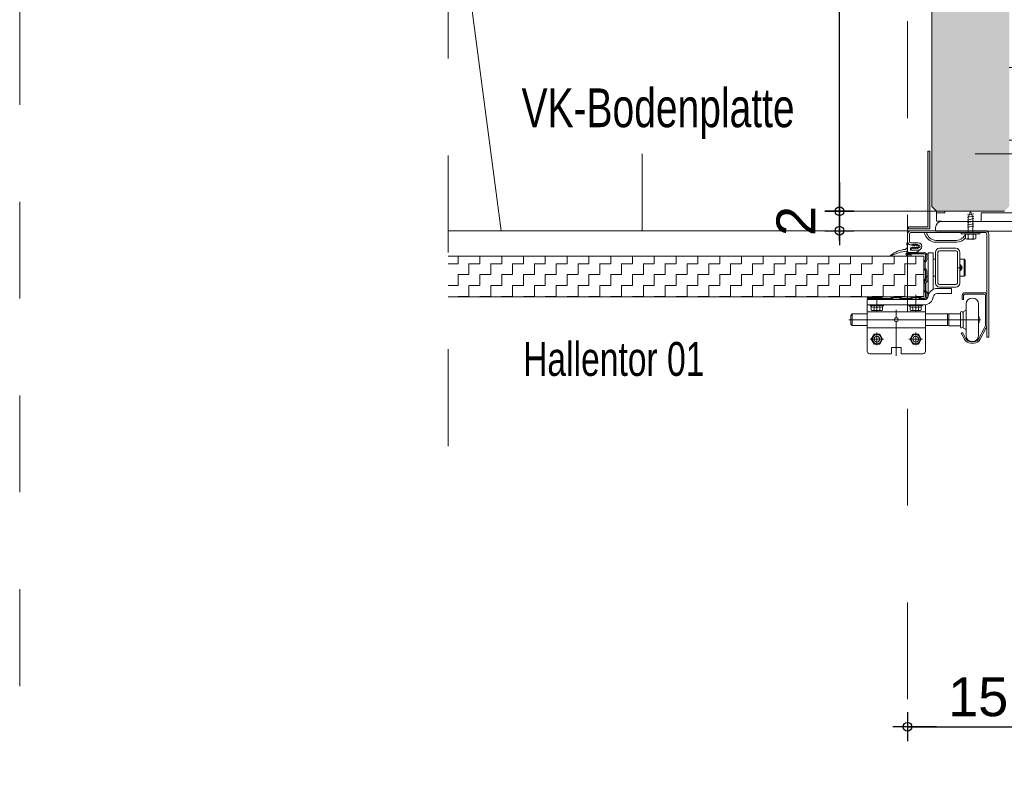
# Model space of a CAD drawing. Header units: metres. Extents: x 1333.9 to 1416.6, y -82.7 to -2.5.
# Tile 101 of 160: x 1409.8 to 1410.8, y -77.1 to -76.3. Entities that reach past the tile are written whole.
import ezdxf

# ---------------------------------------------------------------- set-up
doc = ezdxf.new("R2010")
doc.units = ezdxf.units.M
doc.header["$PDMODE"] = 65
for name, pattern in [('AUSGEZOGEN', [0]), ('GETRENNT2_S10', [0.225, 0.1, -0.05, 0, -0.025, 0, -0.05]), ('PUNKT2_S9', [0.0015, 0, -0.0015]), ('STRICHLINIE2_S3', [0.055, 0.04, -0.015]), ('STRICHLINIE_S4', [0.08, 0.06, -0.02])]:
    doc.linetypes.add(name, pattern=pattern)
for name, color, linetype in [('XR$9$_40732', 7, 'Continuous'), ('XR$9$_40733', 7, 'Continuous'), ('XR$9$_42143', 7, 'Continuous'), ('XR$9$_42154', 7, 'Continuous')]:
    doc.layers.add(name, color=color, linetype=linetype)
for name, color, linetype, lineweight in [('XR$9$Fenster', 3, 'AUSGEZOGEN', 18), ('XR$9$Maßlinie 1_50', 7, 'AUSGEZOGEN', 25), ('XR$9$Muster', 4, 'AUSGEZOGEN', 13), ('XR$9$Möblierung', 4, 'AUSGEZOGEN', 13), ('XR$9$SNL_D_BD_FL_250', 7, 'AUSGEZOGEN', 18), ('XR$9$Text 1_100', 3, 'AUSGEZOGEN', 18), ('XR$9$Wand', 1, 'AUSGEZOGEN', 50), ('XR$9$Wand Mauerwerk tr', 42, 'AUSGEZOGEN', 18)]:
    doc.layers.add(name, color=color, linetype=linetype, lineweight=lineweight)
doc.styles.add('ARIAL', font='arial.ttf')
doc.dimstyles.new('DIMSTYLE_14', dxfattribs={"dimtxt": 0.04, "dimasz": 0.03, "dimexe": 0, "dimexo": 1e-06, "dimgap": 0.02, "dimtad": 2, "dimdec": 1, "dimlfac": 100, "dimrnd": 0.5, "dimzin": 4, "dimdsep": 46, "dimtxsty": 'ARIAL', "dimblk1": 'ALL_ML_KREIS', "dimblk2": 'ALL_ML_KREIS', "dimsah": 1, "dimcen": 0, "dimse1": 1, "dimse2": 1, "dimclrd": 7, "dimclre": 7, "dimclrt": 7, "dimadec": 0, "dimazin": 0, "dimtfac": 1, "dimtdec": 0, "dimtix": 1, "dimtmove": 2, "dimatfit": 3, "dimfxl": 0, "dimtvp": 1.2, "dimtzin": 0, "dimlwd": 0, "dimlwe": 25, "dimarcsym": 0})
doc.dimstyles.new('DIMSTYLE_15', dxfattribs={"dimtxt": 0.04, "dimasz": 0.03, "dimexe": 0, "dimexo": 1e-06, "dimgap": 0.02, "dimtad": 2, "dimdec": 1, "dimlfac": 100, "dimrnd": 0.5, "dimzin": 4, "dimdsep": 46, "dimtxsty": 'ARIAL', "dimblk1": 'ALL_ML_KREIS', "dimblk2": 'ALL_ML_KREIS', "dimsah": 1, "dimcen": 0, "dimse1": 1, "dimse2": 1, "dimclrd": 7, "dimclre": 7, "dimclrt": 7, "dimadec": 0, "dimazin": 0, "dimtfac": 1, "dimtdec": 0, "dimtix": 1, "dimtmove": 2, "dimatfit": 3, "dimfxl": 0, "dimtzin": 0, "dimlwd": 0, "dimlwe": 25, "dimarcsym": 0})
doc.dimstyles.new('DIMSTYLE_22', dxfattribs={"dimtxt": 0.04, "dimasz": 0.03, "dimexe": 0, "dimexo": 1e-06, "dimgap": 0.02, "dimtad": 2, "dimdec": 0, "dimlfac": 100, "dimrnd": 0.5, "dimzin": 12, "dimdsep": 46, "dimtxsty": 'ARIAL', "dimblk1": 'ALL_ML_KREIS', "dimblk2": 'ALL_ML_KREIS', "dimsah": 1, "dimcen": 0, "dimse1": 1, "dimse2": 1, "dimclrd": 7, "dimclre": 7, "dimclrt": 7, "dimadec": 0, "dimazin": 0, "dimtfac": 1, "dimtdec": 0, "dimtix": 1, "dimtmove": 2, "dimatfit": 3, "dimfxl": 0, "dimtzin": 0, "dimlwd": 0, "dimlwe": 25, "dimarcsym": 0})

# ---------------------------------------------------------------- blocks, each defined once
blk = doc.blocks.new('COMPLEXOBJECT_18')
at = {"layer": 'XR$9$_40732', "color": 3, "linetype": 'AUSGEZOGEN', "lineweight": 13, "transparency": 33554687}
for p, q in [((1410.8128, -76.5334), (1410.8128, -76.4429)), ((1410.8193, -76.4364), (1410.8228, -76.4364)), ((1410.8228, -76.4364), (1410.8228, -76.5564)), ((1410.7028, -76.5564), (1410.7028, -76.5529)), ((1410.7093, -76.5464), (1410.7998, -76.5464)), ((1410.8228, -76.5564), (1410.7028, -76.5564)), ((1410.7533, -76.5564), (1410.7338, -76.5564))]:
    blk.add_line(p, q, dxfattribs=at)
for centre, radius, start, end in [((1410.8193, -76.4429), 0.0065, 90, 180), ((1410.7998, -76.5334), 0.013, 270, 0), ((1410.7093, -76.5529), 0.0065, 90, 180)]:
    blk.add_arc(centre, radius, start, end, dxfattribs=at)
blk = doc.blocks.new('ALL_ML_KREIS')
at = {"color": 0, "linetype": 'ByBlock', "lineweight": -2}
for p, q in [((0, -0.5), (0, 0.5)), ((-1, 0), (0.5, 0))]:
    blk.add_line(p, q, dxfattribs=at)
blk.add_circle((0, 0), 0.15, dxfattribs=at)
blk = doc.blocks.new('*D393')
at = {"layer": 'DEFPOINTS', "color": 7, "linetype": 'AUSGEZOGEN', "lineweight": 25, "transparency": 33554687}
for p in [(1410.6738, -76.5269), (1410.8238, -76.5564), (1410.6738, -77.068)]:
    blk.add_point(p, dxfattribs=at)
at = {"layer": 'XR$9$Maßlinie 1_50', "color": 7, "linetype": 'AUSGEZOGEN', "lineweight": -2, "transparency": 33554687}
blk.add_line((1410.6738, -77.068), (1410.8238, -77.068), dxfattribs=at)
at = {"layer": 'XR$9$Maßlinie 1_50', "color": 7, "linetype": 'AUSGEZOGEN', "lineweight": 25, "transparency": 33554687, "xscale": 0.03, "yscale": 0.03, "zscale": 0.03, "rotation": 180}
blk.add_blockref('ALL_ML_KREIS', (1410.6738, -77.068), dxfattribs=at)
at = {"layer": 'XR$9$Maßlinie 1_50', "color": 7, "linetype": 'AUSGEZOGEN', "lineweight": 25, "transparency": 33554687, "xscale": 0.03, "yscale": 0.03, "zscale": 0.03}
blk.add_blockref('ALL_ML_KREIS', (1410.8238, -77.068), dxfattribs=at)
at = {"layer": 'XR$9$Maßlinie 1_50', "color": 7, "linetype": 'AUSGEZOGEN', "lineweight": 25, "transparency": 33554687, "insert": (1410.7468, -77.0374), "char_height": 0.04, "width": 0.08, "attachment_point": 5, "style": 'ARIAL'}
blk.add_mtext('\\A1;{15}', dxfattribs=at)
blk = doc.blocks.new('*D394')
at = {"layer": 'DEFPOINTS', "color": 7, "linetype": 'AUSGEZOGEN', "lineweight": 25, "transparency": 33554687}
for p in [(1410.7603, -76.5359), (1410.6036, -76.5559), (1410.7679, -76.5559)]:
    blk.add_point(p, dxfattribs=at)
at = {"layer": 'XR$9$Maßlinie 1_50', "color": 7, "linetype": 'AUSGEZOGEN', "lineweight": -2, "transparency": 33554687}
blk.add_line((1410.6036, -76.5559), (1410.6036, -76.5359), dxfattribs=at)
at = {"layer": 'XR$9$Maßlinie 1_50', "color": 7, "linetype": 'AUSGEZOGEN', "lineweight": 25, "transparency": 33554687, "xscale": 0.03, "yscale": 0.03, "zscale": 0.03}
for p, rotation in [((1410.6036, -76.5359), 90), ((1410.6036, -76.5559), 270)]:
    blk.add_blockref('ALL_ML_KREIS', p, dxfattribs=dict(at, rotation=rotation))
at = {"layer": 'XR$9$Maßlinie 1_50', "color": 7, "linetype": 'AUSGEZOGEN', "lineweight": 25, "transparency": 33554687, "insert": (1410.5586, -76.5459), "char_height": 0.04, "width": 0.12, "attachment_point": 5, "rotation": 90, "style": 'ARIAL'}
blk.add_mtext('\\A1;{\\A1;{2\\H0.026400;\\S^ ;}}', dxfattribs=at)
blk = doc.blocks.new('*D395')
at = {"layer": 'DEFPOINTS', "color": 7, "linetype": 'AUSGEZOGEN', "lineweight": 25, "transparency": 33554687}
for p in [(1410.7554, -76.0064), (1410.6036, -76.5359), (1410.7603, -76.5359)]:
    blk.add_point(p, dxfattribs=at)
at = {"layer": 'XR$9$Maßlinie 1_50', "color": 7, "linetype": 'AUSGEZOGEN', "lineweight": -2, "transparency": 33554687}
blk.add_line((1410.6036, -76.5359), (1410.6036, -76.0064), dxfattribs=at)
at = {"layer": 'XR$9$Maßlinie 1_50', "color": 7, "linetype": 'AUSGEZOGEN', "lineweight": 25, "transparency": 33554687, "xscale": 0.03, "yscale": 0.03, "zscale": 0.03}
for p, rotation in [((1410.6036, -76.0064), 90), ((1410.6036, -76.5359), 270)]:
    blk.add_blockref('ALL_ML_KREIS', p, dxfattribs=dict(at, rotation=rotation))
at = {"layer": 'XR$9$Maßlinie 1_50', "color": 7, "linetype": 'AUSGEZOGEN', "lineweight": 25, "transparency": 33554687, "insert": (1410.5729, -76.2729), "char_height": 0.04, "width": 0.16, "attachment_point": 5, "rotation": 90, "style": 'ARIAL'}
blk.add_mtext('\\A1;{\\A1;{53\\H0.026400;\\S^ ;}}', dxfattribs=at)

msp = doc.modelspace()

# ---------------------------------------------------------------- hatches: boundary and pattern name
at = {"layer": 'XR$9$Fenster', "linetype": 'AUSGEZOGEN', "lineweight": 13, "transparency": 33554687}
msp.add_hatch(color=253, dxfattribs=at).paths.add_polyline_path([(1410.6968, -76.5539), (1410.6748, -76.5539), (1410.6748, -76.5519), (1410.6948, -76.5519), (1410.6948, -76.4739), (1410.6968, -76.4739)], flags=16)
at = {"layer": 'XR$9$Muster', "linetype": 'AUSGEZOGEN', "lineweight": 13, "transparency": 33554687}
h = msp.add_hatch(dxfattribs=at)
h.set_pattern_fill('MUSTER', color=4, scale=0.0375, angle=90, style=0, pattern_type=2)
h.set_pattern_definition([(90, (-0.075, 0.075), (-0.0375, 0.0375), [0.0375, -0.0375]), (180, (-0.075, 0.075), (-0.0375, -0.0375), [0.0375, -0.0375])])
h.paths.add_polyline_path([(1410.7788, -76.0864), (1410.7788, -76.5309), (1410.7738, -76.5359), (1410.7038, -76.5359), (1410.7038, -76.5459), (1410.7414, -76.5459), (1410.7414, -76.5461), (1410.7402, -76.5464), (1410.7998, -76.5464), (1410.801, -76.5463), (1410.8023, -76.5461), (1410.8033, -76.5459), (1410.8033, -76.5459), (1410.8033, -76.5459), (1410.8035, -76.5458), (1410.8047, -76.5454), (1410.8059, -76.5448), (1410.807, -76.5442), (1410.808, -76.5434), (1410.8089, -76.5426), (1410.8098, -76.5416), (1410.8106, -76.5406), (1410.8112, -76.5395), (1410.8118, -76.5383), (1410.8122, -76.5371), (1410.8125, -76.5359), (1410.8127, -76.5346), (1410.8128, -76.5334), (1410.8128, -76.4429), (1410.8129, -76.4416), (1410.8132, -76.4404), (1410.8138, -76.4393), (1410.8147, -76.4383), (1410.8156, -76.4375), (1410.8168, -76.4369), (1410.818, -76.4365), (1410.8193, -76.4364), (1410.8238, -76.4364), (1410.8238, -76.1564), (1411.6088, -76.1564), (1411.6088, -76.0864)], flags=0)
h = msp.add_hatch(dxfattribs=at)
h.set_pattern_fill('MUSTER', color=4, scale=0.01125, angle=90, style=0, pattern_type=2)
h.set_pattern_definition([(90, (-0.0225, 0.0225), (-0.01125, 0.01125), [0.01125, -0.01125]), (180, (-0.0225, 0.0225), (-0.01125, -0.01125), [0.01125, -0.01125])])
h.paths.add_polyline_path([(1410.6908, -76.6241), (1410.6908, -76.5821), (1410.1998, -76.5821), (1410.1998, -76.6241)], flags=0)
at = {"layer": 'XR$9$Möblierung', "linetype": 'AUSGEZOGEN', "lineweight": 13, "transparency": 33554687}
msp.add_hatch(color=253, dxfattribs=at).paths.add_polyline_path([(1411.6638, -76.0064), (1410.7038, -76.0064), (1410.6998, -76.0104), (1410.6998, -76.0168), (1410.6988, -76.1564), (1410.6988, -76.5309), (1410.7038, -76.5359), (1410.7738, -76.5359), (1410.7788, -76.5309), (1410.7788, -76.0864), (1411.6088, -76.0864), (1411.6088, -76.1564), (1411.6638, -76.1564), (1411.6688, -76.1514), (1411.6688, -76.0114)])

# ---------------------------------------------------------------- linework, layer by layer
at = {"color": 7, "linetype": 'AUSGEZOGEN', "lineweight": 13, "transparency": 33554687}
for p, q in [((1410.7422, -76.5385), (1410.7357, -76.5395)), ((1410.7422, -76.5409), (1410.7357, -76.542)), ((1410.7422, -76.5434), (1410.7357, -76.5449)), ((1410.7422, -76.5459), (1410.7357, -76.5474)), ((1410.7422, -76.5488), (1410.7357, -76.5499)), ((1410.7422, -76.5513), (1410.7357, -76.5523)), ((1410.7293, -76.5579), (1410.7293, -76.5593)), ((1410.7486, -76.5579), (1410.7293, -76.5579)), ((1410.7351, -76.5596), (1410.7293, -76.5593)), ((1410.7486, -76.5593), (1410.7293, -76.5593)), ((1410.7336, -76.5639), (1410.7336, -76.5593)), ((1410.7429, -76.5596), (1410.7351, -76.5596)), ((1410.7351, -76.5646), (1410.7429, -76.5646)), ((1410.7389, -76.5646), (1410.7365, -76.5639)), ((1410.7415, -76.5639), (1410.7389, -76.5646)), ((1410.7415, -76.5639), (1410.7415, -76.56)), ((1410.7429, -76.5596), (1410.7486, -76.5593)), ((1410.7443, -76.56), (1410.7443, -76.5639)), ((1410.7486, -76.5579), (1410.7486, -76.5593))]:
    msp.add_line(p, q, dxfattribs=at)
for points in [[(1410.7414, -76.5579), (1410.7414, -76.5419), (1410.7389, -76.5362), (1410.7364, -76.5419), (1410.7364, -76.5579)], [(1410.7336, -76.56), (1410.7351, -76.5596), (1410.7365, -76.56), (1410.7365, -76.5639)], [(1410.7365, -76.5639), (1410.7351, -76.5646), (1410.7336, -76.5639)], [(1410.7365, -76.56), (1410.7389, -76.5596), (1410.7415, -76.56), (1410.7429, -76.5596), (1410.7443, -76.56)], [(1410.7443, -76.5639), (1410.7429, -76.5646), (1410.7415, -76.5639)]]:
    msp.add_lwpolyline(points, dxfattribs=at)
at = {"layer": 'XR$9$_40732', "color": 3, "linetype": 'AUSGEZOGEN', "lineweight": 13, "transparency": 33554687}
for p, q in [((1410.6738, -76.5643), (1410.6738, -76.5594)), ((1410.6738, -76.5669), (1410.6738, -76.5643)), ((1410.6758, -76.5594), (1410.6758, -76.5669)), ((1410.7348, -76.5559), (1410.6773, -76.5559)), ((1410.6912, -76.5579), (1410.6773, -76.5579)), ((1410.6933, -76.5579), (1410.6912, -76.5579)), ((1410.7342, -76.5579), (1410.6933, -76.5579)), ((1410.7543, -76.5559), (1410.7348, -76.5559)), ((1410.7543, -76.5579), (1410.7363, -76.5579)), ((1410.7558, -76.6659), (1410.7558, -76.5594)), ((1410.7578, -76.5594), (1410.7578, -76.6659)), ((1410.685, -76.5684), (1410.6773, -76.5684)), ((1410.6793, -76.5704), (1410.6773, -76.5704)), ((1410.6793, -76.5739), (1410.6778, -76.5739)), ((1410.6778, -76.5759), (1410.6778, -76.5739)), ((1410.6793, -76.5704), (1410.6798, -76.5699)), ((1410.6793, -76.5739), (1410.6798, -76.5744)), ((1410.6803, -76.5704), (1410.6798, -76.5699)), ((1410.6803, -76.5739), (1410.6798, -76.5744)), ((1410.6813, -76.5704), (1410.6803, -76.5704)), ((1410.6813, -76.5739), (1410.6803, -76.5739)), ((1410.6813, -76.5704), (1410.6818, -76.5699)), ((1410.6813, -76.5739), (1410.6818, -76.5744)), ((1410.6823, -76.5704), (1410.6818, -76.5699)), ((1410.6823, -76.5739), (1410.6818, -76.5744)), ((1410.6833, -76.5704), (1410.6823, -76.5704)), ((1410.6833, -76.5739), (1410.6823, -76.5739)), ((1410.6833, -76.5704), (1410.6838, -76.5699)), ((1410.6833, -76.5739), (1410.6838, -76.5744)), ((1410.6843, -76.5704), (1410.6838, -76.5699)), ((1410.6843, -76.5739), (1410.6838, -76.5744)), ((1410.685, -76.5704), (1410.6843, -76.5704)), ((1410.685, -76.5739), (1410.6843, -76.5739)), ((1410.7031, -76.5659), (1410.7245, -76.5659)), ((1410.7031, -76.5679), (1410.7138, -76.5679)), ((1410.7238, -76.5741), (1410.7068, -76.5741)), ((1410.7138, -76.5679), (1410.7245, -76.5679)), ((1410.6778, -76.5759), (1410.685, -76.5759)), ((1410.6923, -76.5801), (1410.6948, -76.5801)), ((1410.7003, -76.5786), (1410.6953, -76.5786)), ((1410.6953, -76.5786), (1410.6953, -76.6024)), ((1410.6953, -76.5941), (1410.6953, -76.5806)), ((1410.7005, -76.5943), (1410.7005, -76.5786)), ((1410.7005, -76.5853), (1410.7028, -76.5853)), ((1410.7028, -76.5781), (1410.7028, -76.6101)), ((1410.7053, -76.5781), (1410.7053, -76.6101)), ((1410.7238, -76.5766), (1410.7068, -76.5766)), ((1410.7253, -76.6101), (1410.7253, -76.5781)), ((1410.7278, -76.6101), (1410.7278, -76.5781)), ((1410.7278, -76.5853), (1410.7323, -76.5853)), ((1410.7323, -76.5853), (1410.7323, -76.6028)), ((1410.7333, -76.5863), (1410.7323, -76.5853)), ((1410.6953, -76.6012), (1410.6953, -76.5941)), ((1410.7005, -76.5943), (1410.7005, -76.6165)), ((1410.7333, -76.5863), (1410.7333, -76.6018)), ((1410.6953, -76.6076), (1410.6953, -76.6012)), ((1410.6953, -76.6024), (1410.6953, -76.6076)), ((1410.7005, -76.6028), (1410.7028, -76.6028)), ((1410.7278, -76.6028), (1410.7323, -76.6028)), ((1410.7323, -76.6028), (1410.7333, -76.6018)), ((1410.6928, -76.6097), (1410.6953, -76.6076)), ((1410.6928, -76.6185), (1410.6928, -76.6097)), ((1410.6953, -76.6076), (1410.6953, -76.6234)), ((1410.7193, -76.6156), (1410.7044, -76.6156)), ((1410.7238, -76.6116), (1410.7068, -76.6116)), ((1410.7238, -76.6141), (1410.7068, -76.6141)), ((1410.7193, -76.6208), (1410.7193, -76.6156)), ((1410.6953, -76.6206), (1410.6928, -76.6185)), ((1410.6953, -76.6234), (1410.6953, -76.6236)), ((1410.7044, -76.6208), (1410.7193, -76.6208)), ((1410.6323, -76.6323), (1410.6323, -76.6271)), ((1410.6323, -76.6271), (1410.6913, -76.6271)), ((1410.6323, -76.6396), (1410.6323, -76.6323)), ((1410.6323, -76.6323), (1410.6913, -76.6323)), ((1410.6923, -76.6396), (1410.6923, -76.6323)), ((1410.6323, -76.6396), (1410.6323, -76.6804)), ((1410.6323, -76.6396), (1410.6923, -76.6396)), ((1410.6923, -76.6416), (1410.6923, -76.6396)), ((1410.6923, -76.6396), (1410.6923, -76.6806)), ((1410.6923, -76.6561), (1410.6323, -76.6561)), ((1410.6602, -76.6479), (1410.6644, -76.6479)), ((1410.7578, -76.6659), (1410.7558, -76.6659)), ((1410.6672, -76.6764), (1410.6573, -76.6764)), ((1410.6573, -76.6826), (1410.6573, -76.6764)), ((1410.6672, -76.6764), (1410.6672, -76.6829)), ((1410.6573, -76.6829), (1410.6348, -76.6829)), ((1410.6897, -76.6829), (1410.6672, -76.6829))]:
    msp.add_line(p, q, dxfattribs=at)
at = {"layer": 'XR$9$_40732', "color": 2, "linetype": 'AUSGEZOGEN', "lineweight": 13, "transparency": 33554687}
for p, q in [((1410.6733, -76.5686), (1410.6733, -76.5704)), ((1410.6763, -76.5704), (1410.6784, -76.5707)), ((1410.6768, -76.5756), (1410.6768, -76.5742)), ((1410.6784, -76.5735), (1410.6772, -76.5737)), ((1410.6784, -76.5707), (1410.6785, -76.5707)), ((1410.6785, -76.5707), (1410.6785, -76.5708)), ((1410.6785, -76.5708), (1410.6788, -76.5712)), ((1410.6788, -76.573), (1410.6785, -76.5734)), ((1410.679, -76.5713), (1410.6794, -76.5713)), ((1410.679, -76.5729), (1410.6794, -76.5729)), ((1410.6796, -76.57), (1410.6796, -76.5712)), ((1410.6796, -76.5731), (1410.6796, -76.5743)), ((1410.68, -76.5698), (1410.6797, -76.5698)), ((1410.6797, -76.5744), (1410.68, -76.5744)), ((1410.6804, -76.5709), (1410.6801, -76.5699)), ((1410.6801, -76.5743), (1410.6804, -76.5733)), ((1410.6814, -76.5713), (1410.6809, -76.5713)), ((1410.6809, -76.5729), (1410.6814, -76.5729)), ((1410.6816, -76.57), (1410.6816, -76.5712)), ((1410.6816, -76.5731), (1410.6816, -76.5743)), ((1410.682, -76.5698), (1410.6817, -76.5698)), ((1410.6817, -76.5744), (1410.682, -76.5744)), ((1410.6824, -76.5709), (1410.6821, -76.5699)), ((1410.6821, -76.5743), (1410.6824, -76.5733)), ((1410.6834, -76.5713), (1410.6829, -76.5713)), ((1410.6829, -76.5729), (1410.6834, -76.5729)), ((1410.6836, -76.5706), (1410.6836, -76.5712)), ((1410.6836, -76.5731), (1410.6836, -76.5737)), ((1410.6839, -76.5704), (1410.6846, -76.5711)), ((1410.6846, -76.5731), (1410.6839, -76.5738)), ((1410.6727, -76.5772), (1410.673, -76.5772)), ((1410.6733, -76.5776), (1410.6733, -76.5775)), ((1410.6733, -76.5778), (1410.6733, -76.5779)), ((1410.6734, -76.5779), (1410.6733, -76.5779)), ((1410.6845, -76.5759), (1410.6771, -76.5759)), ((1410.6845, -76.5759), (1410.6856, -76.5759)), ((1410.7261, -76.5941), (1410.7305, -76.5941)), ((1410.7279, -76.5909), (1410.7278, -76.5909)), ((1410.7283, -76.5963), (1410.7283, -76.5919)), ((1410.7291, -76.5923), (1410.7291, -76.5921)), ((1410.7291, -76.5959), (1410.7291, -76.5923)), ((1410.7278, -76.5973), (1410.7279, -76.5973)), ((1410.7291, -76.5961), (1410.7291, -76.5959)), ((1410.6423, -76.639), (1410.6423, -76.6241)), ((1410.6823, -76.639), (1410.6823, -76.6241)), ((1410.6823, -76.6343), (1410.6823, -76.6253)), ((1410.7303, -76.6229), (1410.7303, -76.6269)), ((1410.7318, -76.6269), (1410.7318, -76.6229)), ((1410.7333, -76.6199), (1410.7528, -76.6199)), ((1410.7333, -76.6214), (1410.7528, -76.6214)), ((1410.7543, -76.6229), (1410.7543, -76.6529)), ((1410.7558, -76.6229), (1410.7558, -76.6529)), ((1410.6488, -76.6333), (1410.6358, -76.6333)), ((1410.6365, -76.6343), (1410.6365, -76.6378)), ((1410.6394, -76.6378), (1410.6394, -76.6343)), ((1410.6452, -76.6378), (1410.6452, -76.6343)), ((1410.648, -76.6378), (1410.648, -76.6343)), ((1410.6888, -76.6333), (1410.6758, -76.6333)), ((1410.6765, -76.6343), (1410.6765, -76.6378)), ((1410.6794, -76.6378), (1410.6794, -76.6343)), ((1410.6852, -76.6378), (1410.6852, -76.6343)), ((1410.688, -76.6378), (1410.688, -76.6343)), ((1410.7318, -76.6269), (1410.7303, -76.6269)), ((1410.7343, -76.6319), (1410.7343, -76.6479)), ((1410.7473, -76.6319), (1410.7473, -76.6479)), ((1410.6153, -76.6434), (1410.6168, -76.6419)), ((1410.6153, -76.6434), (1410.6153, -76.6523)), ((1410.6168, -76.6538), (1410.6168, -76.6419)), ((1410.6168, -76.6419), (1410.6323, -76.6419)), ((1410.6423, -76.6383), (1410.6379, -76.6383)), ((1410.6466, -76.6383), (1410.6423, -76.6383)), ((1410.6623, -76.6458), (1410.6623, -76.6376)), ((1410.6823, -76.6383), (1410.6779, -76.6383)), ((1410.6866, -76.6383), (1410.6823, -76.6383)), ((1410.6923, -76.6419), (1410.7151, -76.6419)), ((1410.7166, -76.6417), (1410.7151, -76.6419)), ((1410.7151, -76.6538), (1410.7151, -76.6419)), ((1410.7166, -76.6417), (1410.7166, -76.654)), ((1410.7281, -76.6417), (1410.7166, -76.6417)), ((1410.7286, -76.6412), (1410.7286, -76.6406)), ((1410.7286, -76.6545), (1410.7286, -76.6412)), ((1410.7313, -76.6479), (1410.7313, -76.6399)), ((1410.7473, -76.6448), (1410.7479, -76.6448)), ((1410.7479, -76.6448), (1410.7479, -76.6457)), ((1410.7479, -76.6457), (1410.7479, -76.6479)), ((1410.6602, -76.6479), (1410.6134, -76.6479)), ((1410.6153, -76.6523), (1410.6168, -76.6538)), ((1410.6323, -76.6538), (1410.6168, -76.6538)), ((1410.6623, -76.6652), (1410.6623, -76.6494)), ((1410.6623, -76.6507), (1410.6623, -76.6851)), ((1410.6644, -76.6479), (1410.7479, -76.6479)), ((1410.7151, -76.6538), (1410.6923, -76.6538)), ((1410.7151, -76.6538), (1410.7166, -76.654)), ((1410.7281, -76.654), (1410.7166, -76.654)), ((1410.7286, -76.6551), (1410.7286, -76.6545)), ((1410.7313, -76.6559), (1410.7313, -76.6479)), ((1410.7343, -76.6479), (1410.7343, -76.6639)), ((1410.7473, -76.6479), (1410.7473, -76.6639)), ((1410.7479, -76.6509), (1410.7473, -76.6509)), ((1410.7534, -76.6562), (1410.7476, -76.6672)), ((1410.7479, -76.6479), (1410.7479, -76.65)), ((1410.7479, -76.6479), (1410.7496, -76.6479)), ((1410.7479, -76.65), (1410.7479, -76.6509)), ((1410.6394, -76.6629), (1410.6365, -76.6679)), ((1410.6452, -76.6629), (1410.6394, -76.6629)), ((1410.6423, -76.674), (1410.6423, -76.661)), ((1410.648, -76.6679), (1410.6452, -76.6629)), ((1410.6794, -76.6629), (1410.6765, -76.6679)), ((1410.6852, -76.6629), (1410.6794, -76.6629)), ((1410.6823, -76.674), (1410.6823, -76.661)), ((1410.688, -76.6679), (1410.6852, -76.6629)), ((1410.7306, -76.6609), (1410.7293, -76.6616)), ((1410.7326, -76.6679), (1410.7293, -76.6616)), ((1410.7306, -76.6609), (1410.734, -76.6672)), ((1410.7548, -76.6569), (1410.7489, -76.6679)), ((1410.6352, -76.6679), (1410.6492, -76.6679)), ((1410.6365, -76.6679), (1410.6394, -76.6729)), ((1410.6394, -76.6729), (1410.6452, -76.6729)), ((1410.6452, -76.6729), (1410.648, -76.6679)), ((1410.6752, -76.6679), (1410.6892, -76.6679)), ((1410.6765, -76.6679), (1410.6794, -76.6729)), ((1410.6794, -76.6729), (1410.6852, -76.6729)), ((1410.6852, -76.6729), (1410.688, -76.6679)), ((1410.7393, -76.6704), (1410.7423, -76.6704)), ((1410.7423, -76.6719), (1410.7393, -76.6719))]:
    msp.add_line(p, q, dxfattribs=at)
for points in [[(1410.6423, -76.6383), (1410.6423, -76.6383)], [(1410.6823, -76.6383), (1410.6823, -76.6383)], [(1410.7479, -76.6479), (1410.7479, -76.6479)]]:
    msp.add_lwpolyline(points, close=True, dxfattribs=at)
for centre, radius in [((1410.6423, -76.6679), 0.00475), ((1410.6423, -76.6679), 0.003), ((1410.6823, -76.6679), 0.00475), ((1410.6823, -76.6679), 0.003)]:
    msp.add_circle(centre, radius, dxfattribs=at)
at = {"layer": 'XR$9$_40732', "color": 3, "linetype": 'AUSGEZOGEN', "lineweight": 13, "transparency": 33554687}
for centre, radius, start, end in [((1410.6773, -76.5594), 0.0035, 90, 180), ((1410.6773, -76.5594), 0.0015, 90, 180), ((1410.7123, -76.5514), 0.022, 196.9415, 206.1559), ((1410.7033, -76.5559), 0.012, 206.1559, 268.7051), ((1410.7123, -76.5514), 0.02, 198.6953, 206.1559), ((1410.7033, -76.5559), 0.01, 206.1559, 268.7051), ((1410.7242, -76.5559), 0.01, 271.2948, 340.0909), ((1410.7242, -76.5559), 0.012, 271.2949, 321.9334), ((1410.7543, -76.5594), 0.0035, 0, 90), ((1410.7543, -76.5594), 0.0015, 0, 90), ((1410.6773, -76.5669), 0.0035, 180, 270), ((1410.6773, -76.5669), 0.0015, 180, 270), ((1410.685, -76.5721), 0.00375, 0, 90), ((1410.685, -76.5721), 0.00175, 0, 90), ((1410.685, -76.5721), 0.00175, 270, 0), ((1410.685, -76.5721), 0.00375, 270, 0), ((1410.7068, -76.5781), 0.004, 90, 180), ((1410.7238, -76.5781), 0.004, 0, 90), ((1410.6948, -76.5806), 0.0005, 0, 90), ((1410.7068, -76.5781), 0.0015, 90, 180), ((1410.7238, -76.5781), 0.0015, 0, 90), ((1410.7283, -76.5941), 0.002, 293.3677, 66.6323), ((1410.6973, -76.6081), 0.006, 109.4712, 180), ((1410.6973, -76.6081), 0.006, 180, 221.4096), ((1410.7044, -76.6248), 0.00925, 90, 172.4105), ((1410.7068, -76.6101), 0.004, 180, 270), ((1410.7068, -76.6101), 0.0015, 180, 270), ((1410.7238, -76.6101), 0.004, 270, 0), ((1410.7238, -76.6101), 0.0015, 270, 0), ((1410.6913, -76.6231), 0.004, 270, 352.4105), ((1410.6913, -76.6231), 0.00925, 270, 352.4105), ((1410.7044, -76.6248), 0.004, 90, 172.4105), ((1410.6623, -76.6479), 0.00209, 0, 180), ((1410.6623, -76.6479), 0.00209, 180, 0), ((1410.6348, -76.6804), 0.0025, 180, 270), ((1410.6898, -76.6804), 0.0025, 270, 0)]:
    msp.add_arc(centre, radius, start, end, dxfattribs=at)
at = {"layer": 'XR$9$_40732', "color": 2, "linetype": 'AUSGEZOGEN', "lineweight": 13, "transparency": 33554687}
for centre, radius, start, end in [((1410.6741, -76.6033), 0.0282, 94.9188, 128.4896), ((1410.6705, -76.5721), 0.00331, 292.4418, 0), ((1410.6735, -76.5686), 0.000208, 90, 180), ((1410.6705, -76.5721), 0.00331, 0, 31.8908), ((1410.6735, -76.5686), 0.000208, 27.4322, 90), ((1410.6768, -76.5669), 0.0035, 207.4322, 261.5721), ((1410.6773, -76.5742), 0.0005, 98.4279, 180), ((1410.6784, -76.5709), 0.0002, 33.6901, 81.5721), ((1410.6784, -76.5733), 0.0002, 278.4279, 326.3099), ((1410.679, -76.5712), 0.00015, 213.6901, 270), ((1410.679, -76.5731), 0.00015, 90, 146.3099), ((1410.6794, -76.5712), 0.00015, 270, 0), ((1410.6794, -76.5731), 0.00015, 0, 90), ((1410.6797, -76.57), 0.00015, 90, 180), ((1410.6797, -76.5743), 0.00015, 180, 270), ((1410.68, -76.57), 0.00015, 15, 90), ((1410.68, -76.5743), 0.00015, 270, 345), ((1410.6809, -76.5708), 0.0005, 195, 270), ((1410.6809, -76.5734), 0.0005, 90, 165), ((1410.6814, -76.5712), 0.00015, 270, 0), ((1410.6814, -76.5731), 0.00015, 0, 90), ((1410.6817, -76.57), 0.00015, 90, 180), ((1410.6817, -76.5743), 0.00015, 180, 270), ((1410.682, -76.57), 0.00015, 15, 90), ((1410.682, -76.5743), 0.00015, 270, 345), ((1410.6829, -76.5708), 0.0005, 195, 270), ((1410.6829, -76.5734), 0.0005, 90, 165), ((1410.6834, -76.5712), 0.00015, 270, 0), ((1410.6834, -76.5731), 0.00015, 0, 90), ((1410.6838, -76.5706), 0.0002, 46.9939, 180), ((1410.6838, -76.5737), 0.0002, 180, 313.0061), ((1410.6837, -76.5721), 0.00141, 27, 46.9939), ((1410.6837, -76.5721), 0.00141, 313.0061, 325.3012), ((1410.6837, -76.5721), 0.00141, 325.3012, 333), ((1410.6837, -76.5721), 0.00141, 325.3012, 333), ((1410.6837, -76.5721), 0.00141, 0, 27), ((1410.6837, -76.5721), 0.00141, 333, 0), ((1410.6569, -76.5816), 0.0005, 128.5316, 160.3111), ((1410.6569, -76.5816), 0.0005, 160.3111, 250.3111), ((1410.6569, -76.5816), 0.0005, 124.883, 128.5316), ((1410.6569, -76.5816), 0.0005, 250.3111, 302.9118), ((1410.6759, -76.6151), 0.0381, 94.6008, 119.5092), ((1410.673, -76.5775), 0.0003, 0, 112.2425), ((1410.6875, -76.6129), 0.0386, 112.2425, 112.2481), ((1410.6736, -76.5776), 0.0003, 180, 260.0462), ((1410.6788, -76.548), 0.0304, 260.0462, 270.0047), ((1410.6771, -76.5756), 0.0003, 180, 270), ((1410.6788, -76.548), 0.0304, 270.0047, 280.4362), ((1410.6825, -76.5748), 0.0035, 300.2291, 338.2271), ((1410.6856, -76.5761), 0.0002, 0, 90), ((1410.6856, -76.5761), 0.0002, 338.2271, 0), ((1410.7279, -76.5921), 0.0012, 0, 90), ((1410.7279, -76.5961), 0.0012, 270, 0), ((1410.7333, -76.6229), 0.003, 90, 180), ((1410.7333, -76.6229), 0.003, 90, 180), ((1410.7333, -76.6229), 0.0015, 90, 180), ((1410.7408, -76.6319), 0.0065, 0, 180), ((1410.7528, -76.6229), 0.003, 0, 90), ((1410.7528, -76.6229), 0.003, 0, 90), ((1410.7528, -76.6229), 0.0015, 0, 90), ((1410.6358, -76.6328), 0.0005, 90, 180), ((1410.6358, -76.6328), 0.0005, 180, 223.0554), ((1410.6358, -76.6328), 0.0005, 223.0554, 270), ((1410.6383, -76.6315), 0.00334, 209.5155, 262.7894), ((1410.6379, -76.6326), 0.0023, 268.8207, 308.9472), ((1410.6423, -76.6264), 0.00842, 249.9474, 290.0526), ((1410.6466, -76.6326), 0.0023, 231.0528, 270.743), ((1410.6462, -76.6315), 0.00336, 276.9115, 330.6804), ((1410.6488, -76.6328), 0.0005, 0, 90), ((1410.6488, -76.6328), 0.0005, 270, 320.0107), ((1410.6488, -76.6328), 0.0005, 320.0107, 0), ((1410.6758, -76.6328), 0.0005, 90, 180), ((1410.6758, -76.6328), 0.0005, 180, 223.0554), ((1410.6758, -76.6328), 0.0005, 223.0554, 270), ((1410.6783, -76.6315), 0.00334, 209.5155, 262.7894), ((1410.6779, -76.6326), 0.0023, 268.8207, 308.9472), ((1410.6823, -76.6264), 0.00842, 249.9474, 290.0526), ((1410.6866, -76.6326), 0.0023, 231.0528, 270.743), ((1410.6862, -76.6315), 0.00336, 276.9115, 330.6804), ((1410.6888, -76.6328), 0.0005, 0, 90), ((1410.6888, -76.6328), 0.0005, 270, 320.0107), ((1410.6888, -76.6328), 0.0005, 320.0107, 0), ((1410.6379, -76.636), 0.0023, 231.0528, 270), ((1410.6379, -76.636), 0.0023, 270, 308.9472), ((1410.6423, -76.6299), 0.00842, 249.9474, 270), ((1410.6423, -76.6299), 0.00842, 270, 290.0526), ((1410.6423, -76.6299), 0.00842, 270, 270.0001), ((1410.6466, -76.636), 0.0023, 231.0528, 270), ((1410.6466, -76.636), 0.0023, 270, 308.9472), ((1410.6779, -76.636), 0.0023, 231.0528, 270), ((1410.6779, -76.636), 0.0023, 270, 308.9472), ((1410.6823, -76.6299), 0.00842, 249.9474, 270), ((1410.6823, -76.6299), 0.00842, 270, 290.0526), ((1410.6823, -76.6299), 0.00842, 270, 270.0001), ((1410.6866, -76.636), 0.0023, 231.0528, 270), ((1410.6866, -76.636), 0.0023, 270, 308.9472), ((1410.7281, -76.6412), 0.0005, 270, 0), ((1410.7298, -76.6406), 0.00125, 90, 168.463), ((1410.7298, -76.6406), 0.00125, 168.463, 180), ((1410.7298, -76.6406), 0.00125, 0, 90), ((1410.7323, -76.6399), 0.001, 90, 180), ((1410.7323, -76.6369), 0.002, 270, 0), ((1410.7281, -76.6545), 0.0005, 0, 90), ((1410.7298, -76.6551), 0.00125, 180, 191.537), ((1410.7298, -76.6551), 0.00125, 191.537, 270), ((1410.7298, -76.6551), 0.00125, 270, 0), ((1410.7323, -76.6559), 0.001, 180, 270), ((1410.7473, -76.6529), 0.007, 331.9275, 0), ((1410.7473, -76.6529), 0.0085, 331.9275, 0), ((1410.7323, -76.6589), 0.002, 0, 90), ((1410.7408, -76.6639), 0.0065, 180, 0), ((1410.7393, -76.6644), 0.0075, 208, 270), ((1410.7393, -76.6644), 0.006, 208, 270), ((1410.7423, -76.6644), 0.006, 270, 331.9275), ((1410.7423, -76.6644), 0.0075, 270, 331.9275)]:
    msp.add_arc(centre, radius, start, end, dxfattribs=at)
at = {"layer": 'XR$9$_40733', "color": 2, "linetype": 'AUSGEZOGEN', "lineweight": 18, "transparency": 33554687}
for p, q in [((1410.1998, -76.5821), (1410.6908, -76.5821)), ((1410.6908, -76.5821), (1410.6908, -76.6241)), ((1410.6908, -76.6241), (1410.1998, -76.6241))]:
    msp.add_line(p, q, dxfattribs=at)
at = {"layer": 'XR$9$_40733', "color": 2, "linetype": 'AUSGEZOGEN', "lineweight": 13, "transparency": 33554687}
for p, q in [((1410.691, -76.5786), (1410.674, -76.5786)), ((1410.674, -76.5798), (1410.691, -76.5798)), ((1410.6778, -76.5808), (1410.674, -76.5808)), ((1410.674, -76.5821), (1410.6778, -76.5821)), ((1410.6778, -76.5821), (1410.6778, -76.5808)), ((1410.6925, -76.5813), (1410.6925, -76.5857)), ((1410.6938, -76.5857), (1410.6938, -76.5813)), ((1410.6908, -76.5888), (1410.6908, -76.5944)), ((1410.6922, -76.5864), (1410.6914, -76.5872)), ((1410.692, -76.5944), (1410.692, -76.5888)), ((1410.6923, -76.588), (1410.6931, -76.5872)), ((1410.6931, -76.5959), (1410.6923, -76.5951)), ((1410.6914, -76.596), (1410.6922, -76.5968)), ((1410.6925, -76.5975), (1410.6925, -76.6082)), ((1410.6938, -76.6082), (1410.6938, -76.5975)), ((1410.6908, -76.6113), (1410.6908, -76.6169)), ((1410.692, -76.6169), (1410.692, -76.6113)), ((1410.6473, -76.6241), (1410.6338, -76.6241)), ((1410.6338, -76.6253), (1410.6473, -76.6253)), ((1410.6563, -76.6258), (1410.6338, -76.6258)), ((1410.6473, -76.6253), (1410.6473, -76.6241)), ((1410.6578, -76.6247), (1410.657, -76.6255)), ((1410.6579, -76.6264), (1410.6587, -76.6256)), ((1410.6651, -76.6241), (1410.6594, -76.6241)), ((1410.6594, -76.6253), (1410.6651, -76.6253)), ((1410.6658, -76.6256), (1410.6666, -76.6264)), ((1410.6675, -76.6255), (1410.6667, -76.6247)), ((1410.6763, -76.6258), (1410.6682, -76.6258)), ((1410.6778, -76.6247), (1410.677, -76.6255)), ((1410.6779, -76.6264), (1410.6787, -76.6256)), ((1410.6851, -76.6241), (1410.6794, -76.6241)), ((1410.6794, -76.6253), (1410.6851, -76.6253)), ((1410.6823, -76.628), (1410.6823, -76.6221)), ((1410.6858, -76.6256), (1410.6866, -76.6264)), ((1410.6875, -76.6255), (1410.6867, -76.6247)), ((1410.691, -76.6258), (1410.6882, -76.6258)), ((1410.6914, -76.6185), (1410.6922, -76.6193)), ((1410.6931, -76.6184), (1410.6923, -76.6176)), ((1410.6925, -76.62), (1410.6925, -76.6243)), ((1410.6938, -76.6243), (1410.6938, -76.62)), ((1410.6338, -76.6271), (1410.6563, -76.6271)), ((1410.6682, -76.6271), (1410.6763, -76.6271)), ((1410.6882, -76.6271), (1410.691, -76.6271))]:
    msp.add_line(p, q, dxfattribs=at)
for centre, radius, start, end in [((1410.674, -76.5803), 0.00175, 90, 270), ((1410.674, -76.5803), 0.0005, 90, 270), ((1410.691, -76.5813), 0.00275, 0, 90), ((1410.691, -76.5813), 0.0015, 0, 90), ((1410.693, -76.5888), 0.00225, 135, 180), ((1410.693, -76.5944), 0.00225, 180, 225), ((1410.693, -76.5888), 0.001, 135, 180), ((1410.693, -76.5944), 0.001, 180, 225), ((1410.6915, -76.5857), 0.001, 315, 0), ((1410.6915, -76.5857), 0.00225, 315, 0), ((1410.6915, -76.5975), 0.001, 0, 45), ((1410.6915, -76.5975), 0.00225, 0, 45), ((1410.6338, -76.6256), 0.0015, 90, 270), ((1410.6338, -76.6256), 0.00025, 90, 270), ((1410.6563, -76.6248), 0.001, 270, 315), ((1410.6594, -76.6263), 0.00225, 90, 135), ((1410.6594, -76.6263), 0.001, 90, 135), ((1410.6651, -76.6263), 0.00225, 45, 90), ((1410.6651, -76.6263), 0.001, 45, 90), ((1410.6682, -76.6248), 0.001, 225, 270), ((1410.6763, -76.6248), 0.001, 270, 315), ((1410.6794, -76.6263), 0.00225, 90, 135), ((1410.6794, -76.6263), 0.001, 90, 135), ((1410.6851, -76.6263), 0.00225, 45, 90), ((1410.6851, -76.6263), 0.001, 45, 90), ((1410.6882, -76.6248), 0.001, 225, 270), ((1410.693, -76.6169), 0.00225, 180, 225), ((1410.691, -76.6243), 0.00275, 270, 0), ((1410.691, -76.6243), 0.0015, 270, 0), ((1410.693, -76.6169), 0.001, 180, 225), ((1410.6915, -76.62), 0.001, 0, 45), ((1410.6915, -76.62), 0.00225, 0, 45), ((1410.6563, -76.6248), 0.00225, 270, 315), ((1410.6682, -76.6248), 0.00225, 225, 270), ((1410.6763, -76.6248), 0.00225, 270, 315), ((1410.6882, -76.6248), 0.00225, 225, 270)]:
    msp.add_arc(centre, radius, start, end, dxfattribs=at)
at = {"layer": 'XR$9$_42143', "color": 7, "linetype": 'AUSGEZOGEN', "lineweight": 13, "transparency": 33554687}
msp.add_line((1410.7098, -76.5559), (1410.1998, -76.5559), dxfattribs=at)
at = {"layer": 'XR$9$_42154', "color": 7, "linetype": 'STRICHLINIE2_S3', "lineweight": 13, "transparency": 33554687}
for p, q in [((1410.6738, -75.7397), (1410.6738, -77.104)), ((1410.1998, -76.7783), (1410.1998, -76.2752))]:
    msp.add_line(p, q, dxfattribs=at)
at = {"layer": 'XR$9$SNL_D_BD_FL_250', "color": 7, "linetype": 'AUSGEZOGEN', "lineweight": 13, "transparency": 33554687}
for p, q in [((1410.6948, -76.4739), (1410.6948, -76.5519)), ((1410.6948, -76.4739), (1410.6968, -76.4739)), ((1410.6968, -76.4739), (1410.6968, -76.5539)), ((1410.6748, -76.5519), (1410.6948, -76.5519)), ((1410.6748, -76.5519), (1410.6748, -76.5539)), ((1410.6748, -76.5539), (1410.6968, -76.5539))]:
    msp.add_line(p, q, dxfattribs=at)
at = {"layer": 'XR$9$Wand', "color": 4, "linetype": 'AUSGEZOGEN', "lineweight": 13, "transparency": 33554687}
for p, q in [((1410.7038, -76.5359), (1410.7038, -76.5459)), ((1410.7038, -76.5459), (1410.7088, -76.5459))]:
    msp.add_line(p, q, dxfattribs=at)
at = {"layer": 'XR$9$Wand Mauerwerk tr', "color": 7, "linetype": 'STRICHLINIE_S4', "lineweight": 18, "transparency": 33554687}
msp.add_line((1409.7575, -77.426), (1409.7575, -74.6796), dxfattribs=at)
at = {"layer": 'XR$9$Wand Mauerwerk tr', "color": 4, "linetype": 'AUSGEZOGEN', "lineweight": 13, "transparency": 33554687}
msp.add_line((1410.1827, -76.0121), (1410.2544, -76.5559), dxfattribs=at)
at = {"layer": 'XR$9$Wand Mauerwerk tr', "color": 7, "linetype": 'AUSGEZOGEN', "lineweight": 18, "transparency": 33554687}
for p, q in [((1410.6988, -76.5309), (1410.6988, -76.0114)), ((1410.4, -76.4766), (1410.4, -76.5559)), ((1410.7038, -76.5359), (1410.6988, -76.5309)), ((1410.7038, -76.5359), (1410.7738, -76.5359))]:
    msp.add_line(p, q, dxfattribs=at)
at = {"layer": 'XR$9$Wand Mauerwerk tr', "color": 7, "linetype": 'GETRENNT2_S10', "lineweight": 13, "transparency": 33554687}
msp.add_line((1410.7438, -76.4764), (1411.1186, -76.4764), dxfattribs=at)
at = {"layer": 'XR$9$Wand Mauerwerk tr', "color": 52, "linetype": 'PUNKT2_S9', "lineweight": 13, "transparency": 33554687}
msp.add_line((1410.7164, -76.5359), (1410.5854, -76.5359), dxfattribs=at)

# ---------------------------------------------------------------- block references
at = {"layer": 'XR$9$_40732', "color": 3, "linetype": 'AUSGEZOGEN', "lineweight": 13, "transparency": 33554687}
msp.add_blockref('COMPLEXOBJECT_18', (0, 0), dxfattribs=at)

# ---------------------------------------------------------------- texts
at = {"layer": 'XR$9$Text 1_100', "color": 3, "linetype": 'AUSGEZOGEN', "lineweight": 18, "transparency": 33554687, "attachment_point": 7, "style": 'ARIAL'}
for s, insert, char_height, width in [('\\W0.72;VK-Bodenplatte', (1410.2755, -76.4611), 0.04, 0.2953), ('\\W0.71;Hallentor 01', (1410.2771, -76.7063), 0.035, 0.202028)]:
    msp.add_mtext(s, dxfattribs=dict(at, insert=insert, char_height=char_height, width=width))

# ---------------------------------------------------------------- dimensions: what is measured, and where the dimension line sits
at = {"layer": 'XR$9$Maßlinie 1_50', "color": 7, "linetype": 'AUSGEZOGEN', "lineweight": 25, "transparency": 33554687}
for base, p1, p2, dimstyle, picture, middle in [((1410.60359, -76.00637), (1410.76027, -76.53586), (1410.75542, -76.00637), 'DIMSTYLE_15', '*D395', (1410.57288, -76.27293)), ((1410.6036, -76.5359), (1410.7679, -76.5559), (1410.7603, -76.5359), 'DIMSTYLE_14', '*D394', (1410.5586, -76.5459))]:
    dim = msp.add_linear_dim(base=base, p1=p1, p2=p2, angle=90, dimstyle=dimstyle, override={"dimpost": '<>', "dimclrd": 7, "dimclre": 7, "dimclrt": 7, "dimlwd": 0, "dimlwe": 25}, dxfattribs=at)
    dim.commit()
    dim.dimension.update_dxf_attribs({"geometry": picture, "text_midpoint": middle, "dimtype": 160})
dim = msp.add_linear_dim(base=(1410.8238, -77.068), p1=(1410.6738, -76.5269), p2=(1410.8238, -76.5564), dimstyle='DIMSTYLE_22', override={"dimpost": '<>', "dimclrd": 7, "dimclre": 7, "dimclrt": 7, "dimlwd": 0, "dimlwe": 25}, dxfattribs=at)
dim.commit()
dim.dimension.update_dxf_attribs({"geometry": '*D393', "text_midpoint": (1410.7468, -77.0374), "dimtype": 160})

doc.saveas('drawing.dxf')
